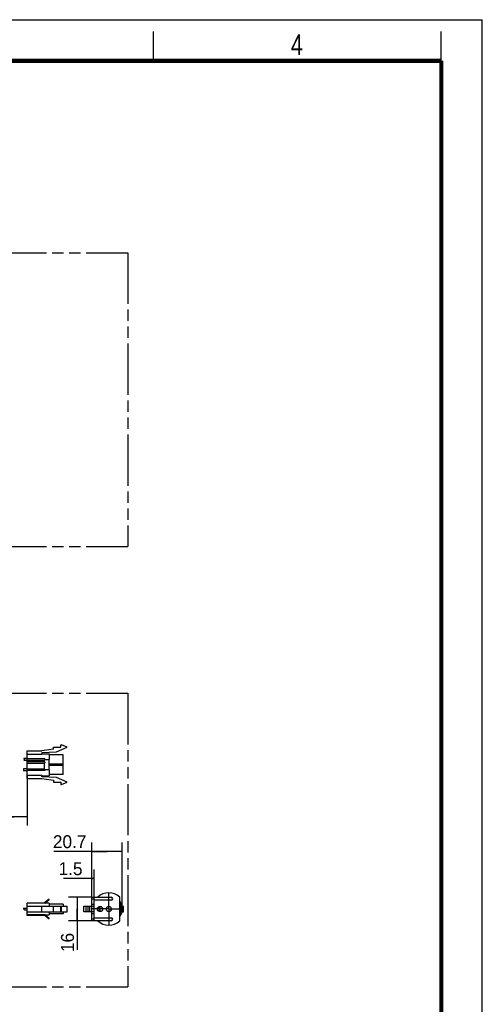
# Model space of a CAD drawing. Header units: millimetres. Extents: x 0 to 210, y 0 to 297.
# Tile 7 of 7: x 131 to 210, y 129 to 297. Entities that reach past the tile are written whole.
import ezdxf
from ezdxf.enums import TextEntityAlignment as Align

# ---------------------------------------------------------------- set-up
doc = ezdxf.new("R2010")
doc.units = ezdxf.units.MM
doc.header["$LTSCALE"] = 19.36
doc.linetypes.add('CENTER', pattern=[0.6, 0.375, -0.075, 0.075, -0.075])
doc.linetypes.add('PHANTOM', pattern=[0.8, 0.45, -0.05, 0.1, -0.05, 0.1, -0.05])
doc.layers.get('0').update_dxf_attribs({"linetype": 'CONTINUOUS'})
for name, color, linetype in [('DEFAULT_3', 7, 'PHANTOM'), ('Z_AXIS', 7, 'CONTINUOUS'), ('Z_DIM_2D', 7, 'CONTINUOUS')]:
    doc.layers.add(name, color=color, linetype=linetype)
doc.styles.add('TEXTSTYLE_2', font='txt', dxfattribs={"width": 0.75})
doc.styles.add('TEXTSTYLE_3', font='tridonic-metric-print-light.otf')
doc.styles.add('TEXTSTYLE_4', font='gdt', dxfattribs={"width": 0.7})
doc.dimstyles.new('DIMSTYLE_2', dxfattribs={"dimtxt": 2.2, "dimasz": 3.5, "dimexe": 1.5, "dimexo": 0, "dimgap": 0.55, "dimtad": 1, "dimdec": 1, "dimlfac": 4, "dimdsep": 46, "dimtxsty": 'TEXTSTYLE_3', "dimblk": '_FILLED', "dimblk1": '_FILLED', "dimblk2": '_FILLED', "dimcen": 0.09, "dimclrt": 5, "dimadec": 4, "dimazin": 2, "dimtp": 0.2, "dimtm": 0.2, "dimtfac": 1, "dimtdec": 1, "dimtofl": 0, "dimtmove": 0, "dimatfit": 3, "dimldrblk": '_FILLED', "dimfxl": 0, "dimtolj": 1, "dimarcsym": 0})
doc.dimstyles.new('DIMSTYLE_3', dxfattribs={"dimtxt": 2.2, "dimasz": 3.5, "dimexe": 1.5, "dimexo": 0, "dimgap": 0.55, "dimtad": 1, "dimdec": 4, "dimlfac": 4, "dimdsep": 46, "dimtxsty": 'TEXTSTYLE_3', "dimblk": '_FILLED', "dimblk1": '_FILLED', "dimblk2": '_FILLED', "dimcen": 0.09, "dimclrt": 5, "dimadec": 4, "dimazin": 2, "dimtp": 0.1, "dimtm": 0.1, "dimtfac": 1, "dimtdec": 4, "dimtofl": 0, "dimtmove": 0, "dimatfit": 3, "dimldrblk": '_FILLED', "dimfxl": 0, "dimtolj": 1, "dimarcsym": 0})
doc.dimstyles.new('DIMSTYLE_4', dxfattribs={"dimtxt": 2.2, "dimasz": 3.5, "dimexe": 1.5, "dimexo": 0, "dimgap": 0.55, "dimtad": 1, "dimdec": 4, "dimlfac": 4, "dimdsep": 46, "dimtxsty": 'TEXTSTYLE_3', "dimblk": '_FILLED', "dimblk1": '_FILLED', "dimblk2": '_FILLED', "dimcen": 0.09, "dimclrt": 5, "dimadec": 4, "dimazin": 2, "dimtp": 0.2, "dimtm": 0.2, "dimtfac": 1, "dimtdec": 4, "dimtofl": 0, "dimtmove": 0, "dimatfit": 3, "dimldrblk": '_FILLED', "dimfxl": 0, "dimtolj": 1, "dimarcsym": 0})
doc.dimstyles.new('DIMSTYLE_5', dxfattribs={"dimtxt": 2.2, "dimasz": 3.5, "dimexe": 1.5, "dimexo": 0, "dimgap": 0.55, "dimtad": 1, "dimdec": 4, "dimlfac": 4, "dimdsep": 46, "dimtxsty": 'TEXTSTYLE_3', "dimblk": '_FILLED', "dimblk1": '_FILLED', "dimblk2": '_FILLED', "dimcen": 0.09, "dimclrt": 5, "dimadec": 4, "dimazin": 2, "dimtp": 0.3, "dimtm": 0.3, "dimtfac": 1, "dimtdec": 4, "dimtofl": 0, "dimtmove": 0, "dimatfit": 3, "dimldrblk": '_FILLED', "dimfxl": 0, "dimtolj": 1, "dimarcsym": 0})

# ---------------------------------------------------------------- blocks, each defined once
blk = doc.blocks.new('*D4')
at = {"layer": 'Z_DIM_2D', "color": 2, "linetype": 'Continuous', "transparency": 16777216}
for p, q in [((143.5, 147.34), (143.5, 156.9)), ((148.67, 145.59), (148.67, 156.9)), ((146.08, 155.4), (137, 155.4)), ((143.5, 155.4), (146.08, 155.4)), ((148.67, 155.4), (146.08, 155.4))]:
    blk.add_line(p, q, dxfattribs=at)
at = {"layer": 'Z_DIM_2D', "color": 5, "linetype": 'Continuous', "transparency": 16777216, "style": 'TEXTSTYLE_3'}
blk.add_text('20.7', height=2.2, dxfattribs=at).set_placement((142.57, 155.95), align=Align.RIGHT)
blk = doc.blocks.new('_FILLED')
at = {"color": 0, "linetype": 'ByBlock'}
blk.add_solid([(0, 0), (-1, 0.125), (-1, -0.125)], dxfattribs=at)
blk = doc.blocks.new('_NONE')
blk = doc.blocks.new('*D5')
at = {"layer": 'Z_DIM_2D', "color": 2, "linetype": 'Continuous', "transparency": 16777216}
for p, q in [((143.5, 147.34), (143.5, 152.3)), ((143.87, 147.34), (143.87, 152.3)), ((143.68, 150.8), (138.63, 150.8)), ((143.5, 150.8), (143.68, 150.8)), ((143.87, 150.8), (143.68, 150.8))]:
    blk.add_line(p, q, dxfattribs=at)
at = {"layer": 'Z_DIM_2D', "color": 5, "linetype": 'Continuous', "transparency": 16777216, "style": 'TEXTSTYLE_3'}
blk.add_text('1.5', height=2.2, dxfattribs=at).set_placement((141.9, 151.35), align=Align.RIGHT)
blk = doc.blocks.new('*D6')
at = {"layer": 'Z_DIM_2D', "color": 2, "linetype": 'Continuous', "transparency": 16777216}
for p, q in [((143.5, 147.59), (139.48, 147.59)), ((140.98, 147.59), (140.98, 145.59)), ((140.98, 143.59), (140.98, 145.59)), ((140.98, 145.59), (140.98, 138.61)), ((143.5, 143.59), (139.48, 143.59))]:
    blk.add_line(p, q, dxfattribs=at)
at = {"layer": 'Z_DIM_2D', "color": 5, "linetype": 'Continuous', "transparency": 16777216, "style": 'TEXTSTYLE_3'}
blk.add_text('16', height=2.2, rotation=90, dxfattribs=at).set_placement((140.43, 141.52), align=Align.RIGHT)
blk = doc.blocks.new('*D10')
at = {"layer": 'Z_DIM_2D', "color": 2, "linetype": 'Continuous', "transparency": 16777216}
for p, q in [((127.95, 168.16), (127.95, 159.8)), ((132.47, 168.4), (132.47, 159.8)), ((130.21, 161.3), (114.09, 161.3)), ((127.95, 161.3), (130.21, 161.3)), ((132.47, 161.3), (130.21, 161.3))]:
    blk.add_line(p, q, dxfattribs=at)
at = {"layer": 'Z_DIM_2D', "color": 5, "linetype": 'Continuous', "transparency": 16777216}
for s, style, p in [('`', 'TEXTSTYLE_4', (121.69, 161.85)), ('100', 'TEXTSTYLE_3', (119.12, 161.85)), ('10', 'TEXTSTYLE_3', (124.8, 161.85))]:
    blk.add_text(s, height=2.2, dxfattribs=dict(at, style=style)).set_placement(p, align=Align.RIGHT)

msp = doc.modelspace()

# ---------------------------------------------------------------- linework, layer by layer
at = {"color": 2, "linetype": 'Continuous'}
for p, q in [((0, 297), (210, 297)), ((210, 0), (210, 297)), ((154, 290), (154, 295)), ((203, 290), (203, 295)), ((131.87584, 171.195564), (131.889489, 171.184136)), ((131.889489, 171.184136), (131.927308, 171.155006)), ((131.927308, 171.155006), (131.964262, 171.124752)), ((131.964262, 171.124752), (132.021758, 171.046563)), ((132.021758, 171.046563), (131.993233, 170.95134)), ((131.821789, 169.445564), (131.821789, 169.120564)), ((131.993233, 170.95134), (131.877747, 170.870564)), ((131.871147, 145.748338), (131.815049, 145.673928)), ((131.815049, 145.673928), (131.855312, 145.607224)), ((131.855312, 145.607224), (131.889489, 145.57861)), ((131.88084, 145.752538), (131.871147, 145.748338)), ((131.889489, 145.57861), (131.927308, 145.54948)), ((131.927308, 145.54948), (131.964262, 145.519226)), ((131.964262, 145.519226), (132.021758, 145.441037)), ((132.021758, 145.441037), (132.017714, 145.427538))]:
    msp.add_line(p, q, dxfattribs=at)
at = {"color": 7, "linetype": 'Continuous'}
for p, q in [((136.965338, 172.783064), (134.965338, 172.533064)), ((136.965338, 172.783064), (136.965338, 173.158064)), ((136.965338, 173.158064), (138.215338, 173.158064)), ((137.465338, 172.358064), (139.290338, 173.158064)), ((138.215338, 173.158064), (138.215338, 173.533064)), ((138.215338, 173.533064), (138.340338, 173.533064)), ((139.290338, 173.158064), (138.340338, 173.533064)), ((132.465338, 171.195564), (131.87584, 171.195564)), ((132.465338, 167.783064), (132.465338, 172.533064)), ((132.465338, 172.533064), (134.965338, 172.533064)), ((134.965338, 171.919683), (132.465338, 171.919683)), ((135.465338, 171.133064), (132.465338, 171.133064)), ((134.965338, 172.233064), (137.465338, 172.358064)), ((134.965338, 172.233064), (134.965338, 171.919683)), ((134.965338, 172.033064), (136.215338, 172.033064)), ((135.465338, 171.133048), (135.465338, 170.957303)), ((135.465338, 171.033064), (136.231382, 171.033064)), ((136.199243, 169.283064), (136.199243, 171.033064)), ((136.215338, 172.033047), (136.215338, 171.033064)), ((138.590338, 171.845564), (136.215338, 171.845564)), ((136.231382, 169.283064), (136.231382, 171.033064)), ((138.590338, 168.470581), (138.590338, 171.845564)), ((132.465338, 169.445564), (131.821789, 169.445564)), ((132.465338, 170.870564), (131.877747, 170.870564)), ((132.465338, 170.933064), (135.433198, 170.933064)), ((135.433198, 170.633064), (132.465338, 170.633064)), ((132.465338, 170.433064), (135.433198, 170.433064)), ((135.433198, 169.383064), (132.465338, 169.383064)), ((135.433198, 170.625438), (135.433198, 170.94069)), ((135.44193, 170.622036), (135.433198, 170.625438)), ((135.433198, 169.375438), (135.433198, 170.44069)), ((135.44193, 169.372036), (135.433198, 169.375438)), ((135.458, 170.952398), (135.465338, 170.957303)), ((135.458, 170.452398), (135.465338, 170.457303)), ((135.465338, 170.608825), (135.465338, 170.457303)), ((135.465338, 169.358825), (135.465338, 169.183064)), ((136.231382, 170.312279), (138.590338, 170.312279)), ((138.590338, 170.003849), (136.231382, 170.003849)), ((132.465338, 169.120564), (131.821789, 169.120564)), ((135.465338, 169.183064), (132.465338, 169.183064)), ((132.465338, 168.396445), (134.965338, 168.396445)), ((132.465338, 167.783064), (134.965338, 167.783064)), ((134.965338, 168.083064), (134.965338, 168.396445)), ((134.965338, 168.283064), (136.215338, 168.283064)), ((137.465338, 167.958064), (134.965338, 168.083064)), ((134.965338, 167.783064), (136.965338, 167.533064)), ((136.231382, 169.283064), (135.465338, 169.283064)), ((136.215338, 169.283064), (136.215338, 168.283081)), ((138.590338, 168.470564), (136.215338, 168.470564)), ((139.290338, 167.158064), (137.465338, 167.958064)), ((136.965338, 167.533064), (136.965338, 167.158064)), ((136.965338, 167.158064), (138.215338, 167.158064)), ((138.215338, 167.158064), (138.215338, 166.783064)), ((138.215338, 166.783064), (138.340338, 166.783064)), ((138.340338, 166.783064), (139.290338, 167.158064)), ((143.495625, 143.590038), (143.495625, 147.590038)), ((143.495625, 147.590038), (146.785875, 147.590038)), ((143.870625, 143.590038), (143.870625, 147.590038)), ((148.245625, 143.578353), (148.245625, 147.601722)), ((132.465338, 144.490053), (132.465338, 146.590038)), ((136.215338, 146.590038), (132.465338, 146.590038)), ((132.465338, 146.052538), (139.290338, 146.052538)), ((134.965338, 145.127538), (134.965338, 146.052538)), ((136.199243, 147.271128), (135.433198, 146.62834)), ((135.433198, 146.62834), (135.465338, 146.590038)), ((135.465338, 146.590038), (136.231382, 147.232825)), ((136.231382, 147.232825), (136.199243, 147.271128)), ((136.215338, 146.590038), (136.215338, 146.052538)), ((138.590338, 146.402538), (136.215338, 146.402538)), ((136.965338, 145.127538), (136.965338, 146.052538)), ((138.215338, 145.127538), (138.215338, 146.052538)), ((138.340338, 145.127538), (138.340338, 146.052538)), ((138.590338, 146.402538), (138.590338, 146.052538)), ((139.290338, 145.127538), (139.290338, 146.052538)), ((142.120625, 145.127538), (142.120625, 146.052538)), ((142.120625, 146.052538), (143.495625, 146.052538)), ((142.495625, 145.127538), (142.495625, 146.052538)), ((142.870625, 145.127538), (142.870625, 146.052538)), ((143.120625, 145.127538), (143.120625, 146.052538)), ((143.495625, 146.090038), (143.870625, 146.090038)), ((146.785875, 147.090038), (143.870625, 147.090038)), ((148.623315, 146.052538), (148.870625, 146.052538)), ((148.870625, 145.127538), (148.870625, 146.052538)), ((131.88084, 145.752538), (132.465338, 145.752538)), ((132.017714, 145.427538), (132.465338, 145.427538)), ((132.465338, 145.127538), (139.290338, 145.127538)), ((135.465338, 144.595038), (132.465338, 144.595038)), ((135.465338, 144.490038), (132.465338, 144.490038)), ((135.465338, 144.595038), (135.465338, 144.490602)), ((135.465338, 144.590038), (136.215338, 144.590038)), ((136.231382, 143.94725), (135.465338, 144.590038)), ((135.465338, 144.524767), (136.199243, 143.908948)), ((136.215338, 145.127538), (136.215338, 144.590038)), ((138.590338, 144.777538), (136.215338, 144.777538)), ((138.590338, 145.127538), (138.590338, 144.777551)), ((143.495625, 145.127538), (142.120625, 145.127538)), ((143.870625, 145.090038), (143.495625, 145.090038)), ((148.623358, 145.127538), (148.870625, 145.127538)), ((136.199243, 143.908948), (136.231382, 143.94725)), ((146.785875, 143.590038), (143.495625, 143.590038)), ((143.870625, 144.090038), (146.785875, 144.090038))]:
    msp.add_line(p, q, dxfattribs=at)
at = {"color": 9, "linetype": 'Continuous'}
for p, q in [((143.495625, 147.340038), (143.870625, 147.340038)), ((143.870625, 146.340038), (143.495625, 146.340038)), ((143.495625, 144.840038), (143.870625, 144.840038)), ((143.870625, 143.840038), (143.495625, 143.840038))]:
    msp.add_line(p, q, dxfattribs=at)
at = {"color": 7, "linetype": 'Continuous', "const_width": 0.7}
for points in [[(7, 290), (203, 290)], [(203, 7), (203, 290)]]:
    msp.add_lwpolyline(points, dxfattribs=at)
at = {"color": 7, "linetype": 'Continuous'}
for points in [[(135.433198, 170.94069), (135.44193, 170.944092), (135.450198, 170.947995), (135.458, 170.952398)], [(135.433198, 170.44069), (135.44193, 170.444092), (135.450198, 170.447995), (135.458, 170.452398)], [(135.465338, 170.608825), (135.458, 170.61373), (135.450198, 170.618133), (135.44193, 170.622036)], [(135.465338, 169.358825), (135.458, 169.36373), (135.450198, 169.368133), (135.44193, 169.372036)]]:
    msp.add_lwpolyline(points, dxfattribs=at)
for centre in [(144.878125, 145.590038), (146.370625, 145.590038)]:
    msp.add_circle(centre, 0.4375, dxfattribs=at)
for centre, radius, start, end in [((146.370625, 145.590038), 2.75, 47.01411392, 133.34175823), ((146.785875, 147.340038), 0.25, 270, 90), ((146.370625, 145.590038), 1.625, 164.61857678, 195.38190972), ((146.370625, 145.590038), 2.25, 326.4522513, 33.5477487), ((146.370625, 145.590038), 2.3, 324.65040402, 35.34939399), ((146.370625, 145.590038), 2.75, 226.65824177, 312.98588608), ((146.785875, 143.840038), 0.25, 270, 90)]:
    msp.add_arc(centre, radius, start, end, dxfattribs=at)
at = {"color": 9, "linetype": 'Continuous'}
for radius, start, end in [(1.55, 163.61508964, 196.34456894), (2.125, 331.96286336, 28.03679845)]:
    msp.add_arc((146.370625, 145.590038), radius, start, end, dxfattribs=at)
at = {"layer": 'DEFAULT_3', "color": 7, "linetype": 'PHANTOM'}
for p, q in [((49.609248, 257.330336), (149.609248, 257.330336)), ((149.609248, 257.330336), (149.609248, 207.330336)), ((49.609248, 207.330336), (149.609248, 207.330336)), ((49.609248, 182.330336), (149.609248, 182.330336)), ((149.609248, 182.330336), (149.609248, 132.330336)), ((49.609248, 132.330336), (149.609248, 132.330336))]:
    msp.add_line(p, q, dxfattribs=at)
at = {"layer": 'Z_AXIS', "color": 7, "linetype": 'CENTER'}
for q in [(146.370625, 148.340697), (143.448606, 145.590038), (148.73006, 145.590038), (146.370625, 142.790695)]:
    msp.add_line((146.370625, 145.590038), q, dxfattribs=at)

# ---------------------------------------------------------------- texts
at = {"color": 5, "linetype": 'Continuous', "style": 'TEXTSTYLE_2', "width": 0.785714}
msp.add_text('4', height=3.5, dxfattribs=at).set_placement((177.383142, 290.991055))

# ---------------------------------------------------------------- dimensions: what is measured, and where the dimension line sits
at = {"layer": 'Z_DIM_2D', "color": 2, "linetype": 'Continuous'}
dim = msp.add_linear_dim(base=(132.465338, 161.295696), p1=(127.950555, 168.158064), p2=(132.465338, 168.396445), text='<>%%p10', dimstyle='DIMSTYLE_5', override={"dimblk1": 'NONE', "dimblk2": 'NONE', "dimsah": 1}, dxfattribs=at)
dim.commit()
dim.dimension.update_dxf_attribs({"geometry": '*D10', "text_midpoint": (119.442986, 161.295696), "dimtype": 160})
for base, p2, dimstyle, picture, middle in [((148.670625, 155.402064), (148.670625, 145.590038), 'DIMSTYLE_2', '*D4', (139.786093, 155.402064)), ((143.870625, 150.799635), (143.870625, 147.340038), 'DIMSTYLE_3', '*D5', (140.249371, 150.799635))]:
    dim = msp.add_linear_dim(base=base, p1=(143.495625, 147.340038), p2=p2, dimstyle=dimstyle, override={"dimblk1": 'NONE', "dimblk2": 'NONE', "dimsah": 1}, dxfattribs=at)
    dim.commit()
    dim.dimension.update_dxf_attribs({"geometry": picture, "text_midpoint": middle, "dimtype": 160})
dim = msp.add_linear_dim(base=(140.984537, 147.590038), p1=(143.495625, 143.590038), p2=(143.495625, 147.590038), angle=90, dimstyle='DIMSTYLE_4', override={"dimblk1": 'NONE', "dimblk2": 'NONE', "dimsah": 1}, dxfattribs=at)
dim.commit()
dim.dimension.update_dxf_attribs({"geometry": '*D6', "text_midpoint": (140.984537, 140.054389), "dimtype": 160})

doc.saveas('drawing.dxf')
